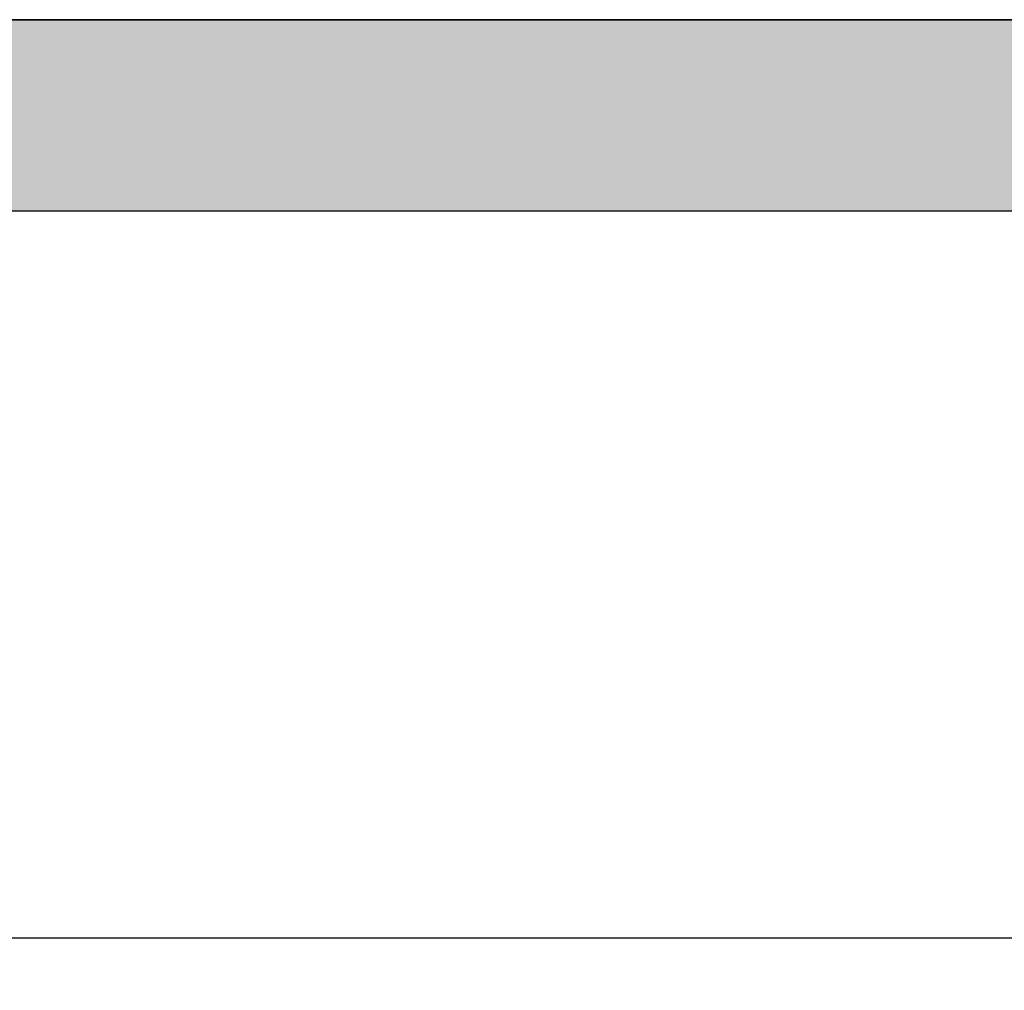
# Model space of a CAD drawing. Header units: metres. Extents: x -10.5 to 20.8, y -9 to 17.
# Tile 4 of 32: x -6.259 to -5.744, y -5.304 to -4.796. Entities that reach past the tile are written whole.
import ezdxf

# ---------------------------------------------------------------- set-up
doc = ezdxf.new("R2010")
doc.units = ezdxf.units.M
doc.header["$PDMODE"] = 65
doc.linetypes.add('AUSGEZOGEN', pattern=[0])
doc.layers.add('XR$1$STANDARD', color=7, linetype='Continuous', lineweight=25)
doc.layers.add('XR$2$STANDARD', color=7, linetype='Continuous', lineweight=25)
doc.dimstyles.new('_DIMSTYLE_2', dxfattribs={"dimtxt": 0.5, "dimasz": 0.8, "dimexe": 0, "dimexo": 0, "dimgap": 0.25, "dimtad": 0, "dimrnd": 0.01, "dimzin": 4, "dimdsep": 46, "dimtxsty": 'Standard', "dimblk1": 'ALL_ML_STRICH', "dimblk2": 'ALL_ML_STRICH', "dimsah": 1, "dimcen": 0, "dimadec": 0, "dimazin": 0, "dimtfac": 1, "dimtdec": 0, "dimtix": 1, "dimtmove": 2, "dimatfit": 3, "dimfxl": 1, "dimtzin": 0, "dimlwd": 0, "dimlwe": 25, "dimarcsym": 0})

# ---------------------------------------------------------------- blocks, each defined once
blk = doc.blocks.new('ALL_ML_STRICH')
at = {"color": 0, "linetype": 'ByBlock', "lineweight": -2}
for p, q in [((0, -0.5), (0, 0.5)), ((-0.3, -0.3), (0.3, 0.3)), ((-1, 0), (0.5, 0))]:
    blk.add_line(p, q, dxfattribs=at)
blk = doc.blocks.new('*D4')
at = {"layer": 'DEFPOINTS', "color": 0, "linetype": 'AUSGEZOGEN', "lineweight": 25}
for p in [(-10.13354, -4.89635), (18.15646, -5.25635), (-10.13354, -8.59295)]:
    blk.add_point(p, dxfattribs=at)
at = {"layer": 'XR$1$STANDARD', "color": 0, "linetype": 'AUSGEZOGEN', "lineweight": -2}
for p, q in [((-10.13354, -6.61116), (-10.13354, -8.59295)), ((18.15646, -6.61116), (18.15646, -8.59295)), ((-10.13354, -8.59295), (2.97119, -8.59295)), ((4.71279, -8.59295), (18.15646, -8.59295))]:
    blk.add_line(p, q, dxfattribs=at)
at = {"layer": 'XR$1$STANDARD', "color": 0, "linetype": 'AUSGEZOGEN', "lineweight": 25, "xscale": 0.8, "yscale": 0.8, "zscale": 0.8, "rotation": 180}
blk.add_blockref('ALL_ML_STRICH', (-10.13354, -8.59295), dxfattribs=at)
at = {"layer": 'XR$1$STANDARD', "color": 0, "linetype": 'AUSGEZOGEN', "lineweight": 25, "xscale": 0.8, "yscale": 0.8, "zscale": 0.8}
blk.add_blockref('ALL_ML_STRICH', (18.15646, -8.59295), dxfattribs=at)
at = {"layer": 'XR$1$STANDARD', "color": 0, "linetype": 'AUSGEZOGEN', "lineweight": 25, "insert": (3.84199, -8.65545), "char_height": 0.5, "width": 1.5661765, "attachment_point": 5}
blk.add_mtext('\\W0.63;\\A1;{28.29\\H0.330000;\\S^ ;}', dxfattribs=at)

msp = doc.modelspace()

# ---------------------------------------------------------------- hatches: boundary and pattern name
at = {"layer": 'XR$2$STANDARD', "linetype": 'AUSGEZOGEN', "lineweight": 25}
msp.add_hatch(color=0, dxfattribs=at).paths.add_polyline_path([(-0.12354, -4.79635), (-9.75354, -4.79635), (-9.75354, -4.89635), (-0.12354, -4.89635)])

# ---------------------------------------------------------------- linework, layer by layer
at = {"layer": 'XR$1$STANDARD', "color": 0, "linetype": 'AUSGEZOGEN', "lineweight": 25}
for p, q in [((-9.75354, -4.79635), (-0.12354, -4.79635)), ((-10.13354, -4.89635), (-0.12354, -4.89635)), ((-10.13354, -5.27635), (-0.12354, -5.27635))]:
    msp.add_line(p, q, dxfattribs=at)
at = {"layer": 'XR$2$STANDARD', "color": 0, "linetype": 'AUSGEZOGEN', "lineweight": 25}
msp.add_line((-2.79711, -4.79635), (-7.80118, -4.79635), dxfattribs=at)

# ---------------------------------------------------------------- dimensions: what is measured, and where the dimension line sits
at = {"layer": 'XR$1$STANDARD', "color": 0, "linetype": 'AUSGEZOGEN', "lineweight": 25}
dim = msp.add_linear_dim(base=(18.15646, -8.59295), p1=(-10.13354, -6.61116), p2=(18.15646, -6.61116), dimstyle='_DIMSTYLE_2', override={"dimpost": '<>', "dimclrd": 0, "dimclre": 0, "dimclrt": 0, "dimlwd": 0, "dimlwe": 25}, dxfattribs=at)
dim.commit()
dim.dimension.update_dxf_attribs({"geometry": '*D4', "text_midpoint": (3.84199, -8.65545)})

doc.saveas('drawing.dxf')
